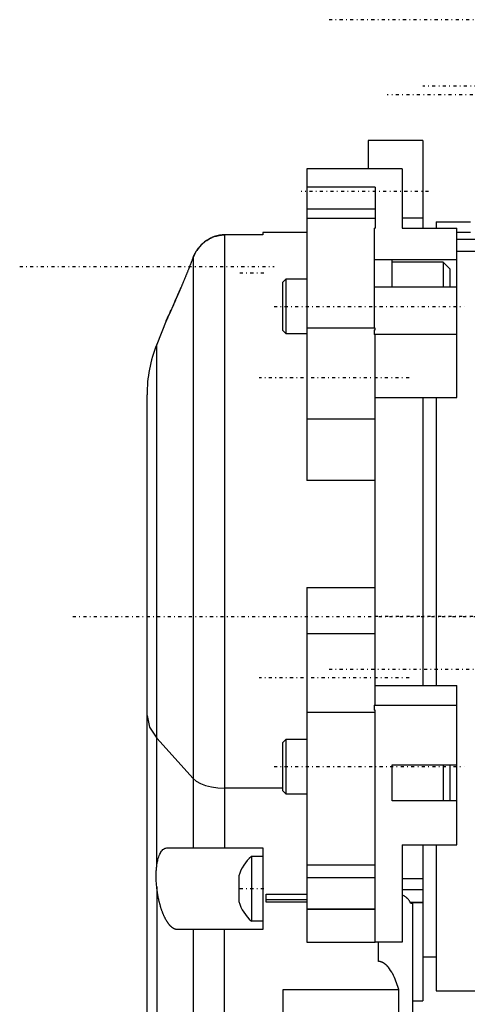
# Model space of a CAD drawing. Extents: x -128 to 128, y -5 to 906.
# Tile 5 of 12: x -128 to -62, y 673 to 818. Entities that reach past the tile are written whole.
import ezdxf

# ---------------------------------------------------------------- set-up
doc = ezdxf.new("R2010")
doc.units = 0
doc.linetypes.add('CENTER', pattern=[1.5, 0.45, -0.5, 0.05, -0.5])
doc.layers.add('AM_0', color=7, linetype='CONTINUOUS')
doc.layers.add('AM_7', color=7, linetype='CENTER')

msp = doc.modelspace()

# ---------------------------------------------------------------- linework, layer by layer
at = {"layer": 'AM_0', "color": 7, "linetype": 'CONTINUOUS'}
for p, q in [((-68.5, 800), (-76.5, 800)), ((-76.5, 800), (-76.5, 795.82)), ((-68.5, 800), (-68.5, 787.1)), ((-85.5, 795.82), (-85.5, 750.01)), ((-71.5, 795.82), (-85.5, 795.82)), ((-71.5, 795.82), (-71.5, 787.1)), ((-75.5, 793.13), (-85.5, 793.13)), ((-75.5, 793.13), (-75.5, 787.1)), ((-75.5, 789.9), (-85.5, 789.9)), ((-75.5, 788.51), (-85.5, 788.51)), ((-68.5, 788.6), (-71.5, 788.6)), ((-66.5, 788.04), (-66.5, 787.1)), ((-66.5, 788.04), (-61.5, 788.04)), ((-97.6, 786.12), (-97.6, 696)), ((-92, 786.12), (-97.6, 786.12)), ((-85.5, 786.5), (-92, 786.5)), ((-92, 786.5), (-92, 786.12)), ((-75.65, 787.1), (-75.65, 772.39)), ((-75.65, 787.1), (-75.5, 787.1)), ((-71.5, 787.1), (-63.5, 787.1)), ((-63.5, 762.23), (-63.5, 787.1)), ((-61.5, 786.5), (-63.5, 786.5)), ((-63.5, 785.49), (-57, 785.49)), ((-57, 783.66), (-63.5, 783.66)), ((-102.24, 782.77), (-102.24, 696)), ((-75.65, 782.52), (-63.5, 782.52)), ((-73, 778.51), (-73, 782.52)), ((-65.5, 782.11), (-73, 782.11)), ((-64.5, 781.11), (-65.5, 782.11)), ((-65.5, 782.11), (-65.5, 778.51)), ((-64.5, 781.11), (-64.5, 778.51)), ((-88.6, 779.61), (-89.1, 779.11)), ((-89.1, 779.11), (-89.1, 772.11)), ((-85.5, 779.61), (-88.6, 779.61)), ((-88.6, 779.61), (-88.6, 771.61)), ((-75.65, 778.51), (-63.5, 778.51)), ((-106.18, 773.5), (-107.57, 770.02)), ((-89.1, 772.11), (-88.6, 771.61)), ((-88.6, 771.61), (-85.5, 771.61)), ((-75.5, 772.39), (-85.5, 772.39)), ((-75.65, 772.17), (-75.5, 772.17)), ((-75.65, 772.17), (-75.65, 771.5)), ((-75.5, 772.17), (-75.5, 772.39)), ((-75.65, 771.52), (-63.5, 771.52)), ((-75.5, 771.5), (-75.65, 771.5)), ((-75.5, 716.98), (-75.5, 771.5)), ((-107.57, 693.32), (-107.57, 770.02)), ((-109, 289.9), (-109, 762.6)), ((-75.5, 762.23), (-63.5, 762.23)), ((-68.5, 762.23), (-68.5, 719.89)), ((-66.5, 762.23), (-66.5, 719.89)), ((-75.5, 759.02), (-85.5, 759.02)), ((-75.5, 750.01), (-85.5, 750.01)), ((-85.5, 734.26), (-75.5, 734.26)), ((-85.5, 734.26), (-85.5, 682.14)), ((-75.5, 727.45), (-85.5, 727.45)), ((-75.5, 719.89), (-63.5, 719.89)), ((-63.5, 696.43), (-63.5, 719.89)), ((-75.65, 716.98), (-75.65, 716.24)), ((-75.65, 716.98), (-75.5, 716.98)), ((-75.65, 716.97), (-63.5, 716.97)), ((-75.5, 715.92), (-85.5, 715.92)), ((-75.5, 716.24), (-75.65, 716.24)), ((-75.5, 682.14), (-75.5, 716.24)), ((-102.24, 706.19), (-107.57, 712.14)), ((-88.6, 711.94), (-89.1, 711.44)), ((-89.1, 711.44), (-89.1, 704.44)), ((-85.5, 711.94), (-88.6, 711.94)), ((-88.6, 711.94), (-88.6, 703.94)), ((-73, 708.23), (-63.5, 708.23)), ((-73, 702.9), (-73, 708.23)), ((-65.5, 708.23), (-65.5, 702.9)), ((-64.5, 708.23), (-64.5, 702.9)), ((-89.1, 704.79), (-97.6, 704.79)), ((-89.1, 704.44), (-88.6, 703.94)), ((-88.6, 703.94), (-85.5, 703.94)), ((-63.5, 702.9), (-73, 702.9)), ((-71.5, 696.43), (-63.5, 696.43)), ((-71.5, 696.43), (-71.5, 682.16)), ((-68.5, 696.43), (-68.5, 673.5)), ((-66.5, 696.43), (-66.5, 675)), ((-106.04, 696), (-92, 696)), ((-92, 696), (-92, 684)), ((-92, 694.75), (-93.65, 694.75)), ((-93.65, 694.75), (-93.65, 685.25)), ((-85.5, 693.52), (-75.5, 693.52)), ((-95.5, 691.88), (-95.5, 688.12)), ((-85.5, 691.63), (-75.5, 691.63)), ((-68.5, 691.45), (-71.5, 691.45)), ((-107.57, 690.25), (-107.57, 282.48)), ((-91.5, 688.04), (-91.5, 689.21)), ((-91.5, 689.21), (-85.5, 689.21)), ((-68.5, 689.81), (-71.5, 689.81)), ((-85.5, 688.37), (-91.5, 688.37)), ((-85.5, 688.04), (-91.5, 688.04)), ((-68.5, 687.98), (-70.33, 687.98)), ((-70.22, 687.87), (-70, 687.87)), ((-70, 687.92), (-70, 661.2)), ((-68.5, 687.92), (-70, 687.92)), ((-75.5, 686.97), (-85.5, 686.97)), ((-75.5, 686.96), (-85.5, 686.96)), ((-93.65, 685.25), (-92, 685.25)), ((-92, 684), (-104.56, 684)), ((-102.24, 684), (-102.24, 581)), ((-97.6, 581), (-97.6, 684)), ((-85.5, 682.14), (-75.5, 682.14)), ((-71.5, 682.16), (-75.5, 682.16)), ((-75, 679.29), (-75, 682.16)), ((-68.5, 680), (-66.5, 680)), ((-89, 675.18), (-72, 675.18)), ((-89, 342.76), (-89, 675.18)), ((-72, 661.2), (-72, 675.18)), ((-66.5, 675), (-33.27, 675)), ((-70, 673.5), (-68.5, 673.5))]:
    msp.add_line(p, q, dxfattribs=at)
for points in [[(-109, 715.45), (-108.64, 713.77), (-107.57, 712.14)], [(-102.24, 706.19), (-101.79, 705.8), (-101.16, 705.46), (-100.4, 705.17), (-99.53, 704.96), (-98.59, 704.83), (-97.6, 704.79)]]:
    msp.add_lwpolyline(points, dxfattribs=at)
for points in [[(-97.6, 786.12, 0), (-97.63, 786.12, 0), (-97.68, 786.12, 0), (-97.74, 786.12, 0), (-97.77, 786.12, 0), (-97.8, 786.12, 0), (-97.85, 786.11, 0), (-97.91, 786.11, 0), (-97.97, 786.11, 0), (-98.02, 786.1, 0), (-98.08, 786.1, 0), (-98.1, 786.09, 0), (-98.13, 786.09, 0), (-98.19, 786.08, 0), (-98.24, 786.08, 0), (-98.3, 786.07, 0), (-98.35, 786.06, 0), (-98.41, 786.05, 0), (-98.44, 786.04, 0), (-98.46, 786.04, 0), (-98.52, 786.03, 0), (-98.57, 786.02, 0), (-98.6, 786.01, 0), (-98.63, 786, 0), (-98.68, 785.99, 0), (-98.74, 785.98, 0), (-98.76, 785.97, 0), (-98.79, 785.96, 0), (-98.84, 785.95, 0), (-98.9, 785.93, 0), (-98.95, 785.92, 0), (-99, 785.9, 0), (-99.06, 785.88, 0), (-99.08, 785.88, 0), (-99.11, 785.87, 0), (-99.16, 785.85, 0), (-99.21, 785.83, 0), (-99.26, 785.81, 0), (-99.31, 785.79, 0), (-99.36, 785.77, 0), (-99.39, 785.76, 0), (-99.42, 785.75, 0), (-99.47, 785.73, 0), (-99.52, 785.7, 0), (-99.69, 785.62, 0), (-99.98, 785.46, 0), (-100.26, 785.29, 0), (-100.39, 785.19, 0), (-100.53, 785.09, 0), (-100.78, 784.88, 0), (-101.03, 784.65, 0), (-101.26, 784.4, 0), (-101.48, 784.13, 0), (-101.68, 783.85, 0), (-101.77, 783.71, 0), (-101.86, 783.56, 0), (-102.03, 783.25, 0), (-102.12, 783.07, 0), (-102.14, 783.01, 0), (-102.17, 782.96, 0), (-102.18, 782.93, 0), (-102.19, 782.9, 0), (-102.21, 782.85, 0), (-102.23, 782.8, 0), (-102.24, 782.77, 0)], [(-98.99, 785.9, 0), (-98.95, 785.92, 0), (-98.88, 785.94, 0), (-98.8, 785.96, 0), (-98.77, 785.97, 0), (-98.73, 785.98, 0), (-98.65, 786, 0), (-98.58, 786.02, 0), (-98.5, 786.03, 0), (-98.42, 786.05, 0), (-98.35, 786.06, 0), (-98.31, 786.07, 0), (-98.27, 786.07, 0), (-98.19, 786.08, 0), (-98.11, 786.09, 0), (-98.04, 786.1, 0), (-97.96, 786.11, 0), (-97.88, 786.11, 0), (-97.84, 786.12, 0), (-97.8, 786.12, 0), (-97.72, 786.12, 0), (-97.64, 786.12, 0), (-97.6, 786.12, 0)], [(-101.7, 783.82, 0), (-101.65, 783.89, 0), (-101.55, 784.03, 0), (-101.45, 784.17, 0), (-101.4, 784.24, 0), (-101.34, 784.3, 0), (-101.23, 784.43, 0), (-101.11, 784.56, 0), (-100.99, 784.68, 0), (-100.87, 784.8, 0), (-100.75, 784.91, 0), (-100.68, 784.97, 0), (-100.61, 785.02, 0), (-100.48, 785.13, 0), (-100.34, 785.23, 0), (-100.2, 785.32, 0), (-100.06, 785.42, 0), (-99.91, 785.5, 0), (-99.84, 785.54, 0), (-99.76, 785.58, 0), (-99.61, 785.66, 0), (-99.45, 785.73, 0), (-99.37, 785.77, 0)], [(-102.24, 782.77, 0), (-102.23, 782.8, 0), (-102.21, 782.86, 0), (-102.18, 782.92, 0), (-102.17, 782.95, 0), (-102.16, 782.98, 0), (-102.13, 783.04, 0), (-102.1, 783.1, 0), (-102.07, 783.16, 0), (-102.04, 783.22, 0), (-102.02, 783.28, 0), (-102, 783.31, 0), (-101.99, 783.34, 0), (-101.95, 783.39, 0), (-101.92, 783.45, 0), (-101.89, 783.51, 0), (-101.86, 783.56, 0), (-101.83, 783.62, 0), (-101.81, 783.65, 0), (-101.79, 783.68, 0), (-101.76, 783.73, 0), (-101.72, 783.79, 0), (-101.7, 783.81, 0)], [(-102.24, 782.77, 0), (-102.27, 782.7, 0), (-102.32, 782.58, 0), (-102.37, 782.45, 0), (-102.39, 782.39, 0), (-102.42, 782.32, 0), (-102.47, 782.19, 0), (-102.51, 782.07, 0), (-102.56, 781.94, 0), (-102.61, 781.81, 0), (-102.66, 781.69, 0), (-102.69, 781.62, 0), (-102.71, 781.56, 0), (-102.76, 781.43, 0), (-102.81, 781.31, 0), (-102.86, 781.18, 0), (-102.91, 781.06, 0), (-102.96, 780.94, 0), (-102.99, 780.88, 0), (-103.01, 780.81, 0), (-103.06, 780.69, 0), (-103.11, 780.57, 0), (-103.13, 780.51, 0), (-103.16, 780.45, 0), (-103.2, 780.33, 0), (-103.25, 780.22, 0), (-103.28, 780.16, 0), (-103.3, 780.1, 0), (-103.35, 779.98, 0), (-103.4, 779.86, 0), (-103.44, 779.74, 0), (-103.49, 779.62, 0), (-103.54, 779.5, 0), (-103.57, 779.44, 0), (-103.59, 779.38, 0), (-103.64, 779.26, 0), (-103.69, 779.15, 0), (-103.74, 779.03, 0), (-103.79, 778.91, 0), (-103.84, 778.79, 0), (-103.86, 778.73, 0), (-103.89, 778.67, 0), (-103.94, 778.55, 0), (-103.99, 778.43, 0), (-104.04, 778.32, 0), (-104.08, 778.2, 0), (-104.13, 778.08, 0), (-104.16, 778.03, 0), (-104.18, 777.97, 0), (-104.23, 777.85, 0), (-104.28, 777.74, 0), (-104.33, 777.63, 0), (-104.38, 777.52, 0), (-104.42, 777.41, 0), (-104.45, 777.35, 0), (-104.47, 777.3, 0), (-104.52, 777.19, 0), (-104.56, 777.08, 0), (-104.61, 776.97, 0), (-104.66, 776.87, 0), (-104.7, 776.76, 0), (-104.72, 776.71, 0), (-104.75, 776.66, 0), (-104.79, 776.56, 0), (-104.83, 776.46, 0), (-104.86, 776.41, 0), (-104.88, 776.36, 0), (-104.92, 776.26, 0), (-104.96, 776.17, 0), (-104.98, 776.12, 0), (-105, 776.07, 0), (-105.05, 775.98, 0), (-105.09, 775.89, 0), (-105.13, 775.8, 0), (-105.16, 775.71, 0), (-105.2, 775.63, 0), (-105.22, 775.59, 0), (-105.24, 775.54, 0), (-105.28, 775.46, 0), (-105.31, 775.38, 0), (-105.35, 775.3, 0), (-105.38, 775.22, 0), (-105.42, 775.15, 0), (-105.44, 775.11, 0), (-105.45, 775.07, 0), (-105.49, 775, 0), (-105.52, 774.92, 0), (-105.55, 774.85, 0), (-105.59, 774.78, 0), (-105.62, 774.71, 0), (-105.63, 774.68, 0), (-105.65, 774.64, 0), (-105.68, 774.58, 0), (-105.71, 774.51, 0), (-105.74, 774.45, 0), (-105.77, 774.39, 0), (-105.8, 774.33, 0), (-105.81, 774.3, 0), (-105.82, 774.27, 0), (-105.85, 774.21, 0), (-105.87, 774.16, 0), (-105.9, 774.11, 0), (-105.92, 774.06, 0), (-105.94, 774.01, 0), (-105.95, 773.98, 0), (-105.97, 773.96, 0), (-105.99, 773.92, 0), (-106.01, 773.87, 0), (-106.01, 773.85, 0), (-106.02, 773.83, 0), (-106.04, 773.8, 0), (-106.06, 773.76, 0), (-106.07, 773.75, 0), (-106.07, 773.73, 0), (-106.09, 773.7, 0), (-106.1, 773.67, 0), (-106.11, 773.64, 0), (-106.13, 773.62, 0), (-106.14, 773.6, 0), (-106.14, 773.59, 0), (-106.15, 773.58, 0), (-106.15, 773.56, 0), (-106.16, 773.54, 0), (-106.17, 773.53, 0), (-106.17, 773.52, 0), (-106.18, 773.51, 0), (-106.18, 773.51, 0), (-106.18, 773.51, 0), (-106.18, 773.5, 0), (-106.18, 773.5, 0), (-106.18, 773.5, 0)], [(-106.18, 773.5, 0), (-106.18, 773.5, 0), (-106.18, 773.5, 0), (-106.18, 773.5, 0), (-106.18, 773.5, 0), (-106.18, 773.51, 0), (-106.18, 773.51, 0), (-106.18, 773.51, 0), (-106.17, 773.52, 0), (-106.17, 773.53, 0), (-106.17, 773.53, 0), (-106.16, 773.54, 0), (-106.16, 773.54, 0), (-106.16, 773.55, 0), (-106.15, 773.56, 0), (-106.15, 773.58, 0), (-106.14, 773.59, 0), (-106.13, 773.6, 0), (-106.13, 773.61, 0), (-106.13, 773.62, 0), (-106.12, 773.63, 0), (-106.11, 773.65, 0), (-106.11, 773.66, 0), (-106.1, 773.67, 0), (-106.09, 773.69, 0), (-106.08, 773.71, 0), (-106.08, 773.72, 0), (-106.07, 773.73, 0), (-106.06, 773.75, 0), (-106.05, 773.77, 0), (-106.04, 773.8, 0), (-106.03, 773.82, 0), (-106.02, 773.85, 0), (-106.01, 773.86, 0), (-106.01, 773.87, 0), (-105.99, 773.9, 0), (-105.98, 773.93, 0), (-105.97, 773.96, 0), (-105.95, 773.99, 0), (-105.94, 774.02, 0), (-105.93, 774.04, 0), (-105.92, 774.06, 0), (-105.91, 774.09, 0), (-105.89, 774.12, 0), (-105.87, 774.16, 0), (-105.86, 774.2, 0), (-105.84, 774.23, 0), (-105.83, 774.25, 0), (-105.82, 774.27, 0), (-105.8, 774.31, 0), (-105.78, 774.35, 0), (-105.72, 774.49, 0), (-105.59, 774.76, 0), (-105.53, 774.91, 0), (-105.46, 775.06, 0), (-105.32, 775.37, 0), (-105.17, 775.7, 0), (-105.01, 776.06, 0), (-104.84, 776.45, 0), (-104.66, 776.86, 0), (-104.57, 777.08, 0), (-104.47, 777.29, 0), (-104.28, 777.74, 0), (-104.08, 778.21, 0), (-103.98, 778.44, 0)], [(-107.57, 693.32, 0), (-107.55, 693.46, 0), (-107.51, 693.73, 0), (-107.46, 693.99, 0), (-107.43, 694.12, 0), (-107.41, 694.24, 0), (-107.34, 694.47, 0), (-107.28, 694.69, 0), (-107.2, 694.89, 0), (-107.12, 695.07, 0), (-107.04, 695.24, 0), (-107, 695.31, 0), (-106.95, 695.38, 0), (-106.86, 695.52, 0), (-106.77, 695.63, 0), (-106.67, 695.74, 0), (-106.56, 695.82, 0), (-106.45, 695.89, 0), (-106.4, 695.92, 0), (-106.34, 695.94, 0), (-106.22, 695.98, 0), (-106.1, 696, 0), (-106.04, 696, 0)], [(-107.57, 690.25, 0), (-107.58, 690.34, 0), (-107.6, 690.52, 0), (-107.61, 690.7, 0), (-107.62, 690.79, 0), (-107.62, 690.88, 0), (-107.63, 691.06, 0), (-107.64, 691.24, 0), (-107.65, 691.42, 0), (-107.65, 691.59, 0), (-107.65, 691.77, 0), (-107.65, 691.85, 0), (-107.65, 691.94, 0), (-107.65, 692.11, 0), (-107.65, 692.28, 0), (-107.64, 692.45, 0), (-107.63, 692.61, 0), (-107.62, 692.77, 0), (-107.62, 692.85, 0), (-107.61, 692.93, 0), (-107.6, 693.09, 0), (-107.58, 693.24, 0), (-107.57, 693.32, 0)], [(-104.56, 684, 0), (-104.58, 684, 0), (-104.62, 684, 0), (-104.65, 684, 0), (-104.67, 684.01, 0), (-104.69, 684.01, 0), (-104.72, 684.01, 0), (-104.76, 684.02, 0), (-104.79, 684.03, 0), (-104.82, 684.04, 0), (-104.86, 684.05, 0), (-104.88, 684.05, 0), (-104.89, 684.06, 0), (-104.93, 684.07, 0), (-104.96, 684.09, 0), (-105, 684.1, 0), (-105.03, 684.12, 0), (-105.07, 684.13, 0), (-105.08, 684.14, 0), (-105.1, 684.15, 0), (-105.13, 684.17, 0), (-105.17, 684.19, 0), (-105.18, 684.2, 0), (-105.2, 684.22, 0), (-105.23, 684.24, 0), (-105.27, 684.26, 0), (-105.29, 684.28, 0), (-105.3, 684.29, 0), (-105.34, 684.31, 0), (-105.37, 684.34, 0), (-105.41, 684.37, 0), (-105.44, 684.4, 0), (-105.47, 684.43, 0), (-105.49, 684.45, 0), (-105.51, 684.47, 0), (-105.54, 684.5, 0), (-105.58, 684.54, 0), (-105.61, 684.57, 0), (-105.65, 684.61, 0), (-105.68, 684.65, 0), (-105.7, 684.67, 0), (-105.72, 684.69, 0), (-105.75, 684.73, 0), (-105.79, 684.78, 0), (-105.82, 684.82, 0), (-105.85, 684.87, 0), (-105.89, 684.91, 0), (-105.91, 684.94, 0), (-105.92, 684.96, 0), (-105.96, 685.01, 0), (-105.99, 685.06, 0), (-106.02, 685.11, 0), (-106.06, 685.17, 0), (-106.09, 685.22, 0), (-106.11, 685.25, 0), (-106.13, 685.27, 0), (-106.16, 685.33, 0), (-106.19, 685.39, 0), (-106.22, 685.45, 0), (-106.26, 685.51, 0), (-106.29, 685.57, 0), (-106.31, 685.6, 0), (-106.32, 685.63, 0), (-106.35, 685.69, 0), (-106.39, 685.75, 0), (-106.4, 685.78, 0), (-106.42, 685.82, 0), (-106.45, 685.88, 0), (-106.48, 685.95, 0), (-106.49, 685.98, 0), (-106.51, 686.02, 0), (-106.54, 686.08, 0), (-106.57, 686.15, 0), (-106.6, 686.22, 0), (-106.63, 686.29, 0), (-106.66, 686.36, 0), (-106.67, 686.4, 0), (-106.69, 686.43, 0), (-106.71, 686.51, 0), (-106.74, 686.58, 0), (-106.77, 686.65, 0), (-106.8, 686.73, 0), (-106.82, 686.8, 0), (-106.84, 686.84, 0), (-106.85, 686.87, 0), (-106.87, 686.95, 0), (-106.9, 687.03, 0), (-106.92, 687.1, 0), (-106.95, 687.18, 0), (-106.97, 687.26, 0), (-106.98, 687.29, 0), (-107, 687.33, 0), (-107.02, 687.41, 0), (-107.04, 687.49, 0), (-107.07, 687.58, 0), (-107.09, 687.66, 0), (-107.11, 687.74, 0), (-107.12, 687.78, 0), (-107.14, 687.82, 0), (-107.16, 687.91, 0), (-107.18, 688, 0), (-107.2, 688.08, 0), (-107.22, 688.17, 0), (-107.24, 688.26, 0), (-107.25, 688.3, 0), (-107.26, 688.35, 0), (-107.28, 688.44, 0), (-107.3, 688.53, 0), (-107.31, 688.57, 0), (-107.32, 688.62, 0), (-107.34, 688.71, 0), (-107.36, 688.8, 0), (-107.37, 688.84, 0), (-107.37, 688.89, 0), (-107.39, 688.98, 0), (-107.41, 689.07, 0), (-107.42, 689.17, 0), (-107.44, 689.26, 0), (-107.45, 689.35, 0), (-107.46, 689.4, 0), (-107.47, 689.45, 0), (-107.48, 689.54, 0), (-107.5, 689.64, 0), (-107.51, 689.73, 0), (-107.52, 689.83, 0), (-107.53, 689.92, 0), (-107.54, 689.97, 0), (-107.55, 690.01, 0), (-107.56, 690.11, 0), (-107.57, 690.2, 0), (-107.57, 690.25, 0)], [(-70.33, 687.98, 0), (-70.35, 688.02, 0), (-70.39, 688.1, 0), (-70.44, 688.17, 0), (-70.46, 688.21, 0), (-70.49, 688.25, 0), (-70.54, 688.32, 0), (-70.59, 688.39, 0), (-70.64, 688.46, 0), (-70.7, 688.52, 0), (-70.76, 688.58, 0), (-70.79, 688.61, 0), (-70.82, 688.64, 0), (-70.89, 688.7, 0), (-70.96, 688.76, 0), (-71.03, 688.82, 0), (-71.11, 688.87, 0), (-71.19, 688.92, 0), (-71.23, 688.95, 0), (-71.28, 688.97, 0), (-71.36, 689.02, 0), (-71.45, 689.07, 0), (-71.5, 689.09, 0)], [(-70.22, 687.87, 0), (-70.23, 687.87, 0), (-70.23, 687.87, 0), (-70.24, 687.87, 0), (-70.24, 687.87, 0), (-70.24, 687.87, 0), (-70.25, 687.88, 0), (-70.26, 687.88, 0), (-70.26, 687.88, 0), (-70.27, 687.89, 0), (-70.27, 687.89, 0), (-70.28, 687.9, 0), (-70.28, 687.9, 0), (-70.29, 687.91, 0), (-70.29, 687.91, 0), (-70.3, 687.92, 0), (-70.31, 687.93, 0), (-70.31, 687.94, 0), (-70.31, 687.94, 0), (-70.32, 687.95, 0), (-70.32, 687.96, 0), (-70.33, 687.97, 0), (-70.33, 687.98, 0)], [(-72, 675.18, 0), (-72.04, 675.32, 0), (-72.13, 675.6, 0), (-72.23, 675.88, 0), (-72.28, 676.02, 0), (-72.33, 676.15, 0), (-72.43, 676.42, 0), (-72.54, 676.69, 0), (-72.65, 676.96, 0), (-72.78, 677.22, 0), (-72.91, 677.47, 0), (-72.98, 677.6, 0), (-73.05, 677.72, 0), (-73.21, 677.98, 0), (-73.38, 678.24, 0), (-73.49, 678.38, 0), (-73.53, 678.42, 0), (-73.56, 678.46, 0), (-73.58, 678.48, 0), (-73.59, 678.5, 0), (-73.63, 678.54, 0), (-73.66, 678.58, 0), (-73.7, 678.62, 0), (-73.73, 678.65, 0), (-73.77, 678.69, 0), (-73.79, 678.71, 0), (-73.81, 678.73, 0), (-73.84, 678.76, 0), (-73.88, 678.8, 0), (-73.92, 678.83, 0), (-73.96, 678.86, 0), (-74, 678.89, 0), (-74.02, 678.91, 0), (-74.04, 678.92, 0), (-74.08, 678.95, 0), (-74.12, 678.98, 0), (-74.14, 678.99, 0), (-74.16, 679.01, 0), (-74.2, 679.04, 0), (-74.24, 679.06, 0), (-74.26, 679.07, 0), (-74.28, 679.09, 0), (-74.33, 679.11, 0), (-74.38, 679.14, 0), (-74.42, 679.16, 0), (-74.47, 679.18, 0), (-74.52, 679.2, 0), (-74.55, 679.21, 0), (-74.57, 679.21, 0), (-74.62, 679.23, 0), (-74.67, 679.24, 0), (-74.72, 679.26, 0), (-74.77, 679.27, 0), (-74.82, 679.27, 0), (-74.85, 679.28, 0), (-74.88, 679.28, 0), (-74.93, 679.28, 0), (-74.98, 679.29, 0), (-75, 679.29, 0)]]:
    msp.add_polyline3d(points, dxfattribs=at)
for centre, radius, start, end in [((-89, 762.6), 20, 158.2153, 180), ((-89.96, 690.34), 5.75, 129.8595, 164.4339), ((-89.96, 689.66), 5.75, 195.5661, 230.1405)]:
    msp.add_arc(centre, radius, start, end, dxfattribs=at)
at = {"layer": 'AM_7', "color": 4, "linetype": 'CENTER'}
for p, q in [((82.5, 817.76), (-82.5, 817.76)), ((-46.5, 808), (-68.5, 808)), ((73.7, 806.71), (-73.7, 806.71)), ((-67.65, 792.5), (-86.35, 792.5)), ((-127.7, 781.5), (-90.3, 781.5)), ((-91.83, 780.5), (-95.68, 780.5)), ((-90.33, 775.61), (-62.4, 775.61)), ((-70.5, 765.13), (-92.5, 765.13)), ((-119.9, 730), (119.9, 730)), ((73.7, 730), (-75.7, 730)), ((-70.5, 721.02), (-92.5, 721.02)), ((82.5, 722.24), (-82.5, 722.24)), ((-90.33, 707.94), (-62.4, 707.94)), ((-91.83, 690), (-95.68, 690))]:
    msp.add_line(p, q, dxfattribs=at)

doc.saveas('drawing.dxf')
